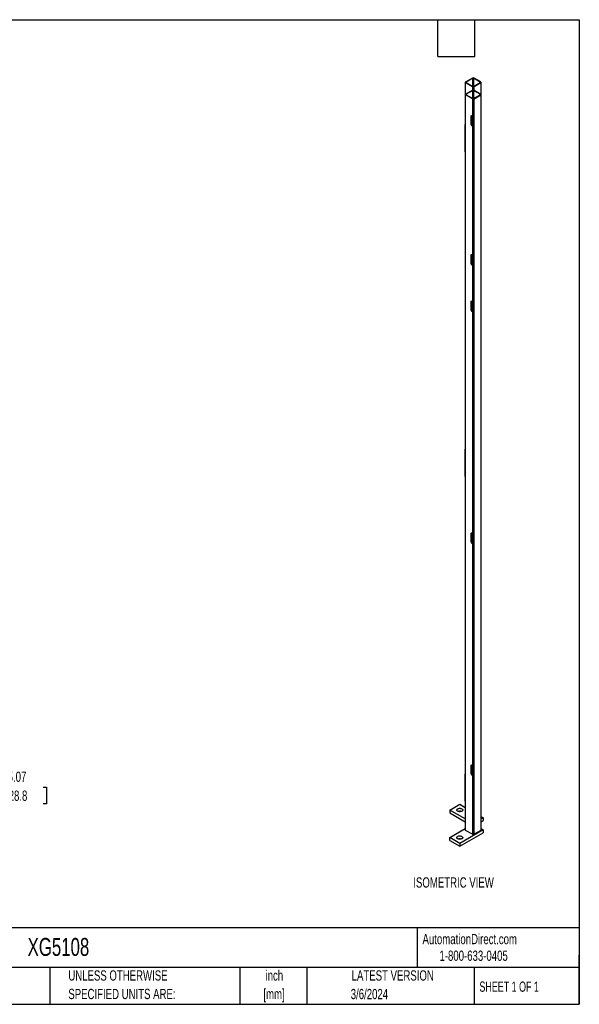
# Model space of a CAD drawing. Header units: inches. Extents: x 0.2 to 10.8, y 0.2 to 8.2.
# Tile 2 of 2: x 6.2 to 10.8, y 0.2 to 8.2. Entities that reach past the tile are written whole.
import ezdxf

# ---------------------------------------------------------------- set-up
doc = ezdxf.new("R2010")
doc.units = ezdxf.units.IN
doc.header["$MEASUREMENT"] = 0
doc.layers.add('DIMENSIONS', color=140, linetype='Continuous', lineweight=25)
doc.layers.add('TEXT', color=140, linetype='Continuous', lineweight=25)
doc.styles.add('SLDTEXTSTYLE0', font='TXT', dxfattribs={"width": 0.7})
doc.styles.add('SLDTEXTSTYLE1', font='TXT', dxfattribs={"width": 0.65})
doc.dimstyles.new('SLDDIMSTYLE3', dxfattribs={"dimtxt": 0.084961, "dimasz": 0.13, "dimexe": 0, "dimexo": 0.0625, "dimgap": 0.02124, "dimtad": 0, "dimtih": 1, "dimtoh": 1, "dimlfac": 12, "dimrnd": 1e-09, "dimzin": 12, "dimdsep": 46, "dimtxsty": 'SLDTEXTSTYLE0', "dimsah": 1, "dimcen": 0.09, "dimadec": 0, "dimazin": 3, "dimtfac": 1, "dimtmove": 0, "dimatfit": 0, "dimfxl": 0, "dimfrac": 2, "dimtolj": 1, "dimtzin": 12, "dimarcsym": 0})

# ---------------------------------------------------------------- blocks, each defined once
blk = doc.blocks.new('SW_NOTE_0')
at = {"layer": 'DIMENSIONS', "color": 0, "insert": (0, 0.859), "char_height": 0.66667, "attachment_point": 1, "style": 'SLDTEXTSTYLE0'}
blk.add_mtext('ISOMETRIC VIEW', dxfattribs=at)
blk = doc.blocks.new('ISOMETRIC_VIEW')
at = {"layer": 'DIMENSIONS', "color": 140}
blk.add_blockref('SW_NOTE_0', (0, -0.097), dxfattribs=at)
blk = doc.blocks.new('_D_3')
at = {"layer": 'DIMENSIONS'}
for p, q in [((5.9176, 2.0142), (5.7739, 2.0142)), ((5.7739, 2.0142), (5.7739, 1.7552)), ((6.0708, 2.0142), (6.0422, 2.0142)), ((6.0422, 2.0142), (6.0422, 1.8791)), ((6.3939, 2.0142), (6.4225, 2.0142)), ((6.4225, 2.0142), (6.4225, 1.8791)), ((6.0422, 1.8791), (6.0708, 1.8791)), ((6.4225, 1.8791), (6.3939, 1.8791)), ((5.6577, 1.7552), (5.8989, 1.7552)), ((5.5268, 1.3327), (5.8989, 1.3327)), ((5.7739, 1.3327), (5.7739, 1.0827))]:
    blk.add_line(p, q, dxfattribs=at)
for points in [[(5.7739, 1.7552), (5.7939, 1.8852), (5.7539, 1.8852)], [(5.7739, 1.3327), (5.7539, 1.2027), (5.7939, 1.2027)]]:
    blk.add_solid(points, dxfattribs=at)
at = {"layer": 'DIMENSIONS', "char_height": 0.08333, "attachment_point": 1, "style": 'SLDTEXTSTYLE0'}
for s, insert in [('5.07', (6.1061, 2.1406)), ('128.8', (6.0708, 1.9866))]:
    blk.add_mtext(s, dxfattribs=dict(at, insert=insert))

msp = doc.modelspace()

# ---------------------------------------------------------------- linework, layer by layer
for p, q in [((9.8266498, 7.7446947), (9.8810426, 7.776095)), ((9.8843062, 7.7742109), (9.8299133, 7.7428106)), ((9.8843062, 7.7073283), (9.8843062, 7.7742109)), ((9.9457701, 7.7428106), (9.8913772, 7.7742109)), ((9.8913772, 7.7742109), (9.8913772, 7.7073283)), ((9.9490336, 7.7446947), (9.8946408, 7.776095)), ((9.8238335, 7.7407696), (9.8238335, 7.6421412)), ((9.8810426, 7.7054443), (9.8266498, 7.7368446)), ((9.8266498, 7.6460663), (9.8266498, 7.7368446)), ((9.8299133, 7.7428106), (9.8299133, 7.7387286)), ((9.8299133, 7.7387286), (9.8843062, 7.7073283)), ((9.8810426, 7.7054443), (9.8810426, 7.6774666)), ((9.8913772, 7.7073283), (9.9457701, 7.7387286)), ((9.9490336, 7.7368446), (9.8946408, 7.7054443)), ((9.8946408, 7.6774666), (9.8946408, 7.7054443)), ((9.9457701, 7.7387286), (9.9457701, 7.7428106)), ((9.9490336, 7.7368446), (9.9490336, 7.6460663)), ((9.9518499, 7.6421412), (9.9518499, 7.7407696)), ((9.8238335, 7.6421412), (9.8238335, 1.6672609)), ((9.8266498, 7.6460663), (9.8810426, 7.6774666)), ((9.8810426, 7.6068159), (9.8266498, 7.6382162)), ((9.8266498, 1.6633358), (9.8266498, 7.6382162)), ((9.8843062, 7.6755826), (9.8299133, 7.6441823)), ((9.8299133, 7.6441823), (9.8299133, 7.6401002)), ((9.8299133, 7.6401002), (9.8843062, 7.6086999)), ((9.8810426, 7.6068159), (9.8810426, 7.4654915)), ((9.8843062, 7.6086999), (9.8843062, 7.6755826)), ((9.9457701, 7.6441823), (9.8913772, 7.6755826)), ((9.8913772, 7.6755826), (9.8913772, 7.6086999)), ((9.8913772, 7.6086999), (9.9457701, 7.6401002)), ((9.8946408, 7.6774666), (9.9490336, 7.6460663)), ((9.8946408, 7.6068159), (9.9490336, 7.6382162)), ((9.8946408, 1.6319355), (9.8946408, 7.6068159)), ((9.9457701, 7.6401002), (9.9457701, 7.6441823)), ((9.9490336, 7.6382162), (9.9490336, 1.6633358)), ((9.9518499, 1.6672609), (9.9518499, 7.6421412)), ((9.8238335, 7.4839666), (9.8216728, 7.4827193)), ((9.8216728, 7.4827193), (9.8238335, 7.481472)), ((9.8216728, 7.4827193), (9.8216728, 7.3969021)), ((9.8682603, 7.4647052), (9.8715238, 7.4665892)), ((9.8682603, 7.4647052), (9.8682603, 7.4025225)), ((9.8715238, 7.4665892), (9.8715238, 7.4044065)), ((9.8810426, 7.4654915), (9.8753313, 7.4687885)), ((9.8825398, 7.4647858), (9.8825398, 7.3862723)), ((9.8216728, 7.3969021), (9.8238335, 7.3981495)), ((9.8238335, 7.3956548), (9.8216728, 7.3969021)), ((9.8216728, 7.1770642), (9.8216728, 7.3969021)), ((9.8682603, 7.4025225), (9.8715238, 7.4044065)), ((9.8785949, 7.392159), (9.8753313, 7.390275)), ((9.8753313, 7.390275), (9.8810426, 7.386978)), ((9.8785949, 7.392159), (9.8825398, 7.3898817)), ((9.8810426, 7.386978), (9.8810426, 6.3348965)), ((9.8238335, 7.1758169), (9.8216728, 7.1770642)), ((9.8682603, 6.3341102), (9.8715238, 6.3359942)), ((9.8682603, 6.3341102), (9.8682603, 6.2719275)), ((9.8715238, 6.3359942), (9.8715238, 6.2738115)), ((9.8810426, 6.3348965), (9.8753313, 6.3381936)), ((9.8825398, 6.3341908), (9.8825398, 6.2556773)), ((9.8682603, 6.2719275), (9.8715238, 6.2738115)), ((9.8753313, 6.25968), (9.8785949, 6.2615641)), ((9.8753313, 6.25968), (9.8810426, 6.256383)), ((9.8785949, 6.2615641), (9.8825398, 6.2592867)), ((9.8810426, 6.256383), (9.8810426, 5.9580316)), ((9.8682603, 5.9572452), (9.8715238, 5.9591292)), ((9.8682603, 5.9572452), (9.8682603, 5.8950625)), ((9.8715238, 5.9591292), (9.8715238, 5.8969465)), ((9.8810426, 5.9580316), (9.8753313, 5.9613286)), ((9.8825398, 5.9573258), (9.8825398, 5.8788123)), ((9.8682603, 5.8950625), (9.8715238, 5.8969465)), ((9.8753313, 5.882815), (9.8785949, 5.8846991)), ((9.8753313, 5.882815), (9.8810426, 5.879518)), ((9.8785949, 5.8846991), (9.8825398, 5.8824217)), ((9.8810426, 5.879518), (9.8810426, 4.0737066)), ((9.8238335, 4.8459117), (9.8216728, 4.8446644)), ((9.8216728, 4.8446644), (9.8238335, 4.8434171)), ((9.8216728, 4.8446644), (9.8216728, 4.7588472)), ((9.8216728, 4.7588472), (9.8238335, 4.7600945)), ((9.8238335, 4.7575999), (9.8216728, 4.7588472)), ((9.8216728, 4.5390093), (9.8216728, 4.7588472)), ((9.8238335, 4.537762), (9.8216728, 4.5390093)), ((9.8682603, 4.0729203), (9.8715238, 4.0748043)), ((9.8682603, 4.0729203), (9.8682603, 4.0107375)), ((9.8682603, 4.0107375), (9.8715238, 4.0126216)), ((9.8715238, 4.0748043), (9.8715238, 4.0126216)), ((9.8810426, 4.0737066), (9.8753313, 4.0770036)), ((9.8753313, 3.9984901), (9.8785949, 4.0003741)), ((9.8785949, 4.0003741), (9.8825398, 3.9980968)), ((9.8825398, 4.0730009), (9.8825398, 3.9944874)), ((9.8753313, 3.9984901), (9.8810426, 3.9951931)), ((9.8810426, 3.9951931), (9.8810426, 2.1893817)), ((9.8238335, 2.2078568), (9.8216728, 2.2066094)), ((9.8216728, 2.2066094), (9.8238335, 2.2053621)), ((9.8216728, 2.2066094), (9.8216728, 2.1207923)), ((9.8682603, 2.1885953), (9.8715238, 2.1904793)), ((9.8682603, 2.1885953), (9.8682603, 2.1264126)), ((9.8715238, 2.1904793), (9.8715238, 2.1282966)), ((9.8810426, 2.1893817), (9.8753313, 2.1926787)), ((9.8825398, 2.1886759), (9.8825398, 2.1101624)), ((9.8216728, 2.1207923), (9.8238335, 2.1220396)), ((9.8238335, 2.1195449), (9.8216728, 2.1207923)), ((9.8216728, 1.9009544), (9.8216728, 2.1207923)), ((9.8682603, 2.1264126), (9.8715238, 2.1282966)), ((9.8753313, 2.1141651), (9.8785949, 2.1160492)), ((9.8753313, 2.1141651), (9.8810426, 2.1108681)), ((9.8785949, 2.1160492), (9.8825398, 2.1137718)), ((9.8810426, 2.1108681), (9.8810426, 1.6319355)), ((9.6974668, 1.8286899), (9.779056, 1.8757903)), ((9.779056, 1.8757903), (9.8238335, 1.8499409)), ((9.8238335, 1.899707), (9.8216728, 1.9009544)), ((9.6974668, 1.8286899), (9.6974668, 1.8051358)), ((9.8238335, 1.7557399), (9.6974668, 1.8286899)), ((9.6974668, 1.8051358), (9.8238335, 1.7321859)), ((9.9518499, 1.7760386), (9.9694309, 1.7658893)), ((9.9694309, 1.7658893), (9.9518499, 1.7557399)), ((9.9694309, 1.7658893), (9.9694309, 1.7423352)), ((9.9518499, 1.7321859), (9.9694309, 1.7423352)), ((9.6974668, 1.6044602), (9.8238335, 1.6774102)), ((9.6974668, 1.5809062), (9.6974668, 1.6044602)), ((9.779056, 1.5573598), (9.6974668, 1.6044602)), ((9.9694309, 1.6672609), (9.779056, 1.5573598)), ((9.779056, 1.5338057), (9.9694309, 1.6437068)), ((9.8810426, 1.6319355), (9.8266498, 1.6633358)), ((9.9490336, 1.6633358), (9.8946408, 1.6319355)), ((9.9518499, 1.6774102), (9.9694309, 1.6672609)), ((9.9694309, 1.6672609), (9.9694309, 1.6437068)), ((9.6974668, 1.5809062), (9.779056, 1.5338057)), ((9.779056, 1.5573598), (9.779056, 1.5338057))]:
    msp.add_line(p, q)
at = {"flags": 128}
for points in [[(9.7620583, 1.8385025), (9.7661097, 1.8403825), (9.7707665, 1.8417157), (9.7758108, 1.8424399), (9.781007, 1.8425212), (9.7861119, 1.8419557), (9.7908868, 1.84077), (9.7951086, 1.8390193), (9.7985798, 1.8367857), (9.8011381, 1.8341735), (9.8026638, 1.831305), (9.8030857, 1.8283141), (9.8023839, 1.8253408), (9.8005914, 1.8225241), (9.7977919, 1.8199957), (9.7941164, 1.8178739), (9.7897366, 1.8162578), (9.7848574, 1.815223), (9.779707, 1.8148179), (9.7745261, 1.8150614), (9.769557, 1.8159422), (9.7650321, 1.817419), (9.761163, 1.8194229), (9.7581305, 1.8218601), (9.7560764, 1.8246166), (9.7550969, 1.8275636), (9.7552376, 1.8305633), (9.7564921, 1.8334753), (9.7588017, 1.8361636), (9.7620583, 1.8385025)], [(9.7960538, 1.6142728), (9.7993104, 1.611934), (9.80162, 1.6092457), (9.8028744, 1.6063337), (9.8030152, 1.603334), (9.8020357, 1.600387), (9.7999816, 1.5976305), (9.7969491, 1.5951933), (9.7930799, 1.5931894), (9.788555, 1.5917126), (9.783586, 1.5908318), (9.7784051, 1.5905882), (9.7732546, 1.5909933), (9.7683755, 1.5920281), (9.7639957, 1.5936442), (9.7603201, 1.5957661), (9.7575206, 1.5982945), (9.7557281, 1.6011112), (9.7550264, 1.6040845), (9.7554483, 1.6070753), (9.756974, 1.6099439), (9.7595323, 1.6125561), (9.7630034, 1.6147897), (9.7672252, 1.6165403), (9.7720002, 1.6177261), (9.7771051, 1.6182916), (9.7823012, 1.6182103), (9.7873456, 1.6174861), (9.7920024, 1.6161528), (9.7960538, 1.6142728)]]:
    msp.add_lwpolyline(points, dxfattribs=at)
for centre, radius, start, end in [((9.8878417, 7.7629727), 0.0147791, 62.60967224, 117.39032776), ((9.8878417, 7.7673874), 0.0076851, 62.60967224, 117.39032776), ((9.8281394, 7.7407696), 0.0041982, 110.7834208, 249.2165792), ((9.830688, 7.7407696), 0.0021831, 110.7834208, 249.2165792), ((9.8878417, 7.7185665), 0.0147791, 242.60967224, 297.39032776), ((9.8878417, 7.7141518), 0.0076851, 242.60967224, 297.39032776), ((9.9449954, 7.7407696), 0.0021831, 290.7834208, 69.2165792), ((9.9475439, 7.7407696), 0.0041982, 290.7834208, 69.2165792), ((9.8281394, 7.6421412), 0.0041982, 110.7834208, 249.2165792), ((9.830688, 7.6421412), 0.0021831, 110.7834208, 249.2165792), ((9.8878417, 7.6643444), 0.0147791, 62.60967224, 117.39032776), ((9.8878417, 7.6199381), 0.0147791, 242.60967224, 297.39032776), ((9.8878417, 7.668759), 0.0076851, 62.60967224, 117.39032776), ((9.8878417, 7.6155235), 0.0076851, 242.60967224, 297.39032776), ((9.9449954, 7.6421412), 0.0021831, 290.7834208, 69.2165792), ((9.9475439, 7.6421412), 0.0041982, 290.7834208, 69.2165792), ((9.872571, 7.4654044), 0.0043671, 50.79671476, 189.21403699), ((9.8777889, 7.4668375), 0.00627, 152.30543025, 182.26949464), ((9.8862298, 7.4745553), 0.0104431, 240.21771521, 249.30827012), ((9.8836124, 7.4032211), 0.015368, 182.60547849, 237.39452166), ((9.886876, 7.4051051), 0.015368, 182.60547849, 237.39452166), ((9.8862298, 7.3960418), 0.0104431, 240.21771521, 249.30827012), ((9.872571, 6.3348095), 0.0043671, 50.79671476, 189.21403699), ((9.8777889, 6.3362425), 0.00627, 152.30543027, 182.26949464), ((9.8862298, 6.3439603), 0.0104431, 240.21771521, 249.30827012), ((9.8836124, 6.2726261), 0.015368, 182.60547849, 237.39452166), ((9.886876, 6.2745101), 0.015368, 182.60547849, 237.39452166), ((9.8862298, 6.2654468), 0.0104431, 240.21771521, 249.30827012), ((9.872571, 5.9579445), 0.0043671, 50.79671476, 189.21403699), ((9.8777889, 5.9593775), 0.00627, 152.30543025, 182.26949464), ((9.8862298, 5.9670954), 0.0104431, 240.21771521, 249.30827012), ((9.8836124, 5.8957611), 0.015368, 182.60547849, 237.39452166), ((9.886876, 5.8976451), 0.015368, 182.60547849, 237.39452166), ((9.8862298, 5.8885818), 0.0104431, 240.21771521, 249.30827012), ((9.872571, 4.0736195), 0.0043671, 50.79671476, 189.21403699), ((9.8836124, 4.0114362), 0.015368, 182.60547849, 237.39452166), ((9.8777889, 4.0750526), 0.00627, 152.30543025, 182.26949464), ((9.886876, 4.0133202), 0.015368, 182.60547849, 237.39452166), ((9.8862298, 4.0827704), 0.0104431, 240.21771521, 249.30827012), ((9.8862298, 4.0042569), 0.0104431, 240.21771521, 249.30827012), ((9.872571, 2.1892946), 0.0043671, 50.79671476, 189.21403699), ((9.8777889, 2.1907276), 0.00627, 152.30543025, 182.26949464), ((9.8862298, 2.1984455), 0.0104431, 240.21771521, 249.30827012), ((9.8836124, 2.1271112), 0.015368, 182.60547849, 237.39452166), ((9.886876, 2.1289952), 0.015368, 182.60547849, 237.39452166), ((9.8862298, 2.1199319), 0.0104431, 240.21771521, 249.30827012), ((9.779056, 1.7803716), 0.0386901, 70.81447946, 109.18552054), ((9.8286456, 1.6677407), 0.004836, 185.69479925, 245.62534171), ((9.8878417, 1.6450577), 0.0147791, 242.60967224, 297.39032776), ((9.9470378, 1.6677407), 0.004836, 294.37465829, 354.30520075), ((9.779056, 1.556142), 0.0386901, 70.81447946, 109.18552054)]:
    msp.add_arc(centre, radius, start, end)
at = {"layer": 'TEXT'}
for p, q in [((0.25, 8.25), (10.75, 8.25)), ((9.6, 7.95), (9.6, 8.25)), ((9.9, 7.95), (9.9, 8.25)), ((10.75, 8.25), (10.75, 0.25)), ((9.6, 7.95), (9.9, 7.95)), ((10.75, 0.8711066), (0.25, 0.8711066)), ((9.4321015, 0.8711066), (9.4321015, 0.55)), ((10.75, 0.25), (10.75, 0.65)), ((10.75, 0.55), (0.25, 0.55)), ((6.4480385, 0.55), (6.4480385, 0.25)), ((7.9930829, 0.55), (7.9930829, 0.25)), ((8.5359094, 0.55), (8.5359094, 0.25)), ((9.89562, 0.55), (9.89562, 0.25)), ((0.25, 0.25), (10.75, 0.25))]:
    msp.add_line(p, q, dxfattribs=at)

# ---------------------------------------------------------------- block references
at = {"layer": 'DIMENSIONS', "xscale": 0.125, "yscale": 0.125, "zscale": 0.125}
msp.add_blockref('ISOMETRIC_VIEW', (9.4012485, 1.1863886), dxfattribs=at)

# ---------------------------------------------------------------- texts
at = {"color": 179, "linetype": 'Continuous', "lineweight": 18, "char_height": 0.083333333, "attachment_point": 1, "style": 'SLDTEXTSTYLE0'}
for s, insert in [('AutomationDirect.com', (9.4761795, 0.8219107)), ('1-800-633-0405', (9.6138417, 0.686497))]:
    msp.add_mtext(s, dxfattribs=dict(at, insert=insert))
at = {"layer": 'TEXT'}
for s, insert, char_height, attachment_point, style in [('XG5108', (6.2680206, 0.7891821), 0.14583333, 1, 'SLDTEXTSTYLE0'), ('UNLESS OTHERWISE', (6.5987367, 0.5261415), 0.083333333, 1, 'SLDTEXTSTYLE0'), ('inch', (8.2725985, 0.5260351), 0.08333333, 2, 'SLDTEXTSTYLE0'), ('LATEST VERSION', (9.2343359, 0.5261415), 0.083333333, 2, 'SLDTEXTSTYLE0'), ('SHEET 1 OF 1', (9.9386333, 0.435098), 0.083333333, 1, 'SLDTEXTSTYLE1'), ('SPECIFIED UNITS ARE:', (6.5987367, 0.3756603), 0.083333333, 1, 'SLDTEXTSTYLE0'), ('[mm]', (8.2698014, 0.3755539), 0.08333333, 2, 'SLDTEXTSTYLE0'), ('3/6/2024', (9.0448512, 0.3750999), 0.08333333, 2, 'SLDTEXTSTYLE0')]:
    msp.add_mtext(s, dxfattribs=dict(at, insert=insert, char_height=char_height, attachment_point=attachment_point, style=style))

# ---------------------------------------------------------------- dimensions: what is measured, and where the dimension line sits
at = {"layer": 'DIMENSIONS'}
dim = msp.add_linear_dim(base=(5.7738999, 1.3326591), p1=(5.607663, 1.7552008), p2=(5.476788, 1.3326591), angle=90, dimstyle='SLDDIMSTYLE3', dxfattribs=at)
dim.commit()
dim.dimension.update_dxf_attribs({"geometry": '_D_3', "text_midpoint": (5.7738999, 2.0141597), "dimtype": 160})

doc.saveas('drawing.dxf')
